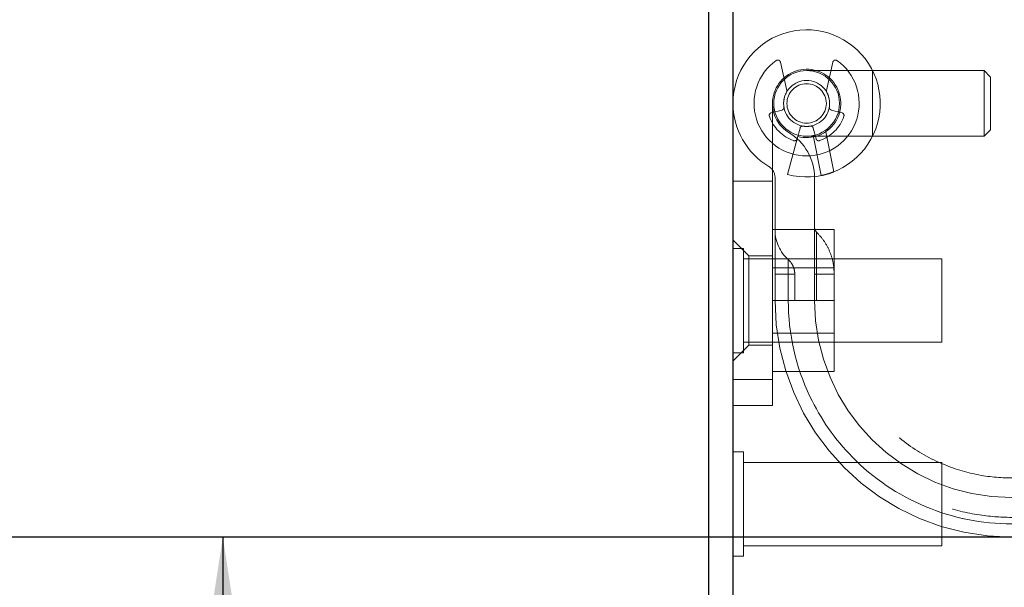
# Model space of a CAD drawing. Header units: inches. Extents: x 0.2 to 10.7, y 0.2 to 7.9.
# Tile 4 of 105: x 2.858 to 3.104, y 1.98 to 2.122. Entities that reach past the tile are written whole.
import ezdxf

# ---------------------------------------------------------------- set-up
doc = ezdxf.new("R2010")
doc.units = ezdxf.units.IN
doc.header["$MEASUREMENT"] = 0
doc.linetypes.add('HIDDEN', pattern=[0.07500000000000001, 0.05, -0.025])
doc.layers.add('DIMENSIONS', color=140, linetype='Continuous')
doc.styles.add('SLDTEXTSTYLE0', font='TXT', dxfattribs={"width": 0.7})
doc.dimstyles.new('SLDDIMSTYLE1', dxfattribs={"dimtxt": 0.0849609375, "dimasz": 0.13, "dimexe": 0, "dimexo": 0.0625, "dimgap": 0.021240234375, "dimtad": 0, "dimtih": 1, "dimtoh": 1, "dimlfac": 12, "dimrnd": 1e-09, "dimzin": 12, "dimdsep": 46, "dimtxsty": 'SLDTEXTSTYLE0', "dimsah": 1, "dimcen": 0.09, "dimadec": 0, "dimazin": 3, "dimtfac": 1, "dimtmove": 0, "dimatfit": 0, "dimfxl": 0, "dimfrac": 2, "dimtolj": 1, "dimtzin": 12, "dimarcsym": 0})

# ---------------------------------------------------------------- blocks, each defined once
blk = doc.blocks.new('_D_24')
at = {"layer": 'DIMENSIONS'}
for p, q in [((2.383329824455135, 2.363847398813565), (2.354799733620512, 2.363847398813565)), ((2.354799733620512, 2.363847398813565), (2.354799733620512, 2.228816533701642)), ((2.635798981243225, 2.363847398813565), (2.664329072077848, 2.363847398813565)), ((2.664329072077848, 2.363847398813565), (2.664329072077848, 2.228816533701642)), ((2.788971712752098, 2.363847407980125), (2.908451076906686, 2.363847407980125)), ((2.908451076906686, 2.363847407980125), (2.908451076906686, 2.153025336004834)), ((2.354799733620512, 2.228816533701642), (2.383329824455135, 2.228816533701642)), ((2.664329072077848, 2.228816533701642), (2.635798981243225, 2.228816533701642)), ((3.007883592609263, 2.153025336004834), (2.783451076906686, 2.153025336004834)), ((3.055361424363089, 1.992970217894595), (2.783451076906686, 1.992970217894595)), ((2.908451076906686, 1.992970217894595), (2.908451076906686, 1.742970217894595))]:
    blk.add_line(p, q, dxfattribs=at)
for points in [[(2.908451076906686, 2.153025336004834), (2.928451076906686, 2.283025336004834), (2.888451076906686, 2.283025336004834)], [(2.908451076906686, 1.992970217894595), (2.888451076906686, 1.862970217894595), (2.928451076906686, 1.862970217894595)]]:
    blk.add_solid(points, dxfattribs=at)
at = {"layer": 'DIMENSIONS', "char_height": 0.08333333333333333, "attachment_point": 1, "style": 'SLDTEXTSTYLE0'}
for s, insert in [('1.92', (2.383329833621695, 2.490289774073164)), ('48.8', (2.383329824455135, 2.336238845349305))]:
    blk.add_mtext(s, dxfattribs=dict(at, insert=insert))

msp = doc.modelspace()

# ---------------------------------------------------------------- linework, layer by layer
at = {"color": 7, "linetype": 'Continuous', "lineweight": 25}
for p, q in [((3.029807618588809, 1.328692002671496), (3.029807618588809, 2.124949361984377)), ((3.03580761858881, 1.325692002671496), (3.03580761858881, 2.124952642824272))]:
    msp.add_line(p, q, dxfattribs=at)
at = {"color": 7, "linetype": 'HIDDEN', "lineweight": 18}
for p, q in [((3.049204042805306, 2.104443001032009), (3.047623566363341, 2.111560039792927)), ((3.060737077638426, 2.111560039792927), (3.059156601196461, 2.104443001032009)), ((3.070584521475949, 2.109440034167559), (3.054180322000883, 2.109440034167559)), ((3.070584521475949, 2.093035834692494), (3.070584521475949, 2.109440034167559)), ((3.070584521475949, 2.093035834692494), (3.070584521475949, 2.109440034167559)), ((3.098471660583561, 2.109440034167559), (3.070584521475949, 2.109440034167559)), ((3.098471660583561, 2.109440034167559), (3.098471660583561, 2.093035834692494)), ((3.100112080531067, 2.107799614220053), (3.098471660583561, 2.109440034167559)), ((3.100112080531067, 2.107799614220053), (3.100112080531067, 2.09467625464)), ((3.045329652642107, 2.098866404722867), (3.048033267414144, 2.09959083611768)), ((3.045650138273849, 2.101237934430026), (3.045650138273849, 2.032340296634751)), ((3.060327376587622, 2.09959083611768), (3.06303099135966, 2.098866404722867)), ((3.052533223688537, 2.095090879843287), (3.051808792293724, 2.09238726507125)), ((3.056551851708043, 2.09238726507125), (3.05582742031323, 2.095090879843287)), ((3.058943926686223, 2.094161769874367), (3.0609481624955, 2.084157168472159)), ((3.060948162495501, 2.084157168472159), (3.058943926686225, 2.094161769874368)), ((3.058943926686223, 2.094161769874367), (3.0609481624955, 2.084157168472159)), ((3.060948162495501, 2.084157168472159), (3.058943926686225, 2.094161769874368)), ((3.098471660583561, 2.093035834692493), (3.100112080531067, 2.09467625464)), ((3.051808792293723, 2.092387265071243), (3.049425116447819, 2.083491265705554)), ((3.054180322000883, 2.093035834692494), (3.070584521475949, 2.093035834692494)), ((3.055855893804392, 2.092873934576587), (3.057789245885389, 2.083223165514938)), ((3.070584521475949, 2.093035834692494), (3.098471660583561, 2.093035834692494)), ((3.045650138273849, 2.081850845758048), (3.03580761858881, 2.081850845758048)), ((3.046306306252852, 2.082678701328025), (3.046306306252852, 2.052025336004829)), ((3.056148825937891, 2.052025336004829), (3.056148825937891, 2.082678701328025)), ((3.045650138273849, 2.06977533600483), (3.061066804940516, 2.06977533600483)), ((3.061066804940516, 2.05202533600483), (3.061066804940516, 2.06977533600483)), ((3.039744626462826, 2.063180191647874), (3.03580761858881, 2.06711719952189)), ((3.038411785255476, 2.065046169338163), (3.03580761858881, 2.065046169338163)), ((3.038411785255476, 2.05202533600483), (3.038411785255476, 2.065046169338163)), ((3.087890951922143, 2.062442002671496), (3.038411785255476, 2.062442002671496)), ((3.039744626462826, 2.063180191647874), (3.039744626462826, 2.040870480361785)), ((3.045650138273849, 2.063180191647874), (3.039744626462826, 2.063180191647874)), ((3.087890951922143, 2.05202533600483), (3.087890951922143, 2.062442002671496)), ((3.061066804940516, 2.06018783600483), (3.045650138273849, 2.06018783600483)), ((3.046306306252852, 2.05858701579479), (3.049593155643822, 2.05858701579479)), ((3.046306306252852, 2.058587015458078), (3.049593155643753, 2.058587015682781)), ((3.046306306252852, 2.05858701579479), (3.049593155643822, 2.05858701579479)), ((3.046306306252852, 2.058587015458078), (3.049593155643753, 2.058587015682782)), ((3.046306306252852, 2.05858701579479), (3.049593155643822, 2.05858701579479)), ((3.046306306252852, 2.058587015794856), (3.046306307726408, 2.052025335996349)), ((3.046306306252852, 2.058587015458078), (3.049593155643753, 2.058587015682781)), ((3.046306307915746, 2.052025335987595), (3.046306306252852, 2.05858701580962)), ((3.046306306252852, 2.05858701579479), (3.049593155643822, 2.05858701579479)), ((3.046306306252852, 2.058587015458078), (3.049593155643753, 2.058587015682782)), ((3.049593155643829, 2.058587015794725), (3.049593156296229, 2.052025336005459)), ((3.049593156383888, 2.05202533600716), (3.049593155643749, 2.058587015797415)), ((3.049593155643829, 2.058587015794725), (3.049593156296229, 2.052025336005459)), ((3.049593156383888, 2.05202533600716), (3.049593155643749, 2.058587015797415)), ((3.049593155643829, 2.058587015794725), (3.049593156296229, 2.052025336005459)), ((3.049593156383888, 2.05202533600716), (3.049593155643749, 2.058587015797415)), ((3.049593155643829, 2.058587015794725), (3.049593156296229, 2.052025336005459)), ((3.049593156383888, 2.05202533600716), (3.049593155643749, 2.058587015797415)), ((3.051227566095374, 2.052025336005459), (3.051227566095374, 2.058587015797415)), ((3.056148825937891, 2.05858701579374), (3.056639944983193, 2.05858701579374)), ((3.056148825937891, 2.058587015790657), (3.056639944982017, 2.058587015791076)), ((3.056148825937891, 2.05858701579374), (3.056639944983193, 2.05858701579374)), ((3.056148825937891, 2.058587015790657), (3.056639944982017, 2.058587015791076)), ((3.056148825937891, 2.05858701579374), (3.056639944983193, 2.05858701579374)), ((3.056148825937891, 2.058587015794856), (3.056148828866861, 2.052025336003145)), ((3.056148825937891, 2.058587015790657), (3.056639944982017, 2.058587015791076)), ((3.056148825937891, 2.05858701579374), (3.056639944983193, 2.05858701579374)), ((3.056148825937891, 2.058587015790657), (3.056639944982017, 2.058587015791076)), ((3.056639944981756, 2.058587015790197), (3.056639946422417, 2.052025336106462)), ((3.056639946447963, 2.052025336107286), (3.056639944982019, 2.05858701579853)), ((3.056639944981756, 2.058587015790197), (3.056639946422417, 2.052025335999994)), ((3.056639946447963, 2.052025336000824), (3.056639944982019, 2.05858701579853)), ((3.056639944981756, 2.058587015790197), (3.056639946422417, 2.052025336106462)), ((3.056639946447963, 2.052025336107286), (3.056639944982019, 2.05858701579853)), ((3.056639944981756, 2.058587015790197), (3.056639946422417, 2.052025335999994)), ((3.056639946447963, 2.052025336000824), (3.056639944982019, 2.05858701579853)), ((3.061065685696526, 2.052025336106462), (3.061065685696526, 2.05858701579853)), ((3.038411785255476, 2.039004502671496), (3.038411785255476, 2.05202533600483)), ((3.045650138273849, 2.05202533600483), (3.061066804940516, 2.05202533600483)), ((3.061066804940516, 2.03427533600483), (3.061066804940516, 2.05202533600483)), ((3.087890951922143, 2.041608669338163), (3.087890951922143, 2.05202533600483)), ((3.045650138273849, 2.04386283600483), (3.061066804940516, 2.04386283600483)), ((3.03580761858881, 2.036933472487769), (3.039744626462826, 2.040870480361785)), ((3.038411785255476, 2.041608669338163), (3.087890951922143, 2.041608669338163)), ((3.039744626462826, 2.040870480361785), (3.045650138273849, 2.040870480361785)), ((3.03580761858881, 2.039004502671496), (3.038411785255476, 2.039004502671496)), ((3.045650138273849, 2.03427533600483), (3.061066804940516, 2.03427533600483)), ((3.045650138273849, 2.032340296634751), (3.03580761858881, 2.032340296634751)), ((3.03580761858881, 2.032340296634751), (3.045650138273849, 2.032340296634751)), ((3.045650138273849, 2.032340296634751), (3.03580761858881, 2.032340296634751)), ((3.03580761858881, 2.032340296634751), (3.045650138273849, 2.032340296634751)), ((3.045650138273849, 2.032340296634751), (3.045650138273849, 2.025778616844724)), ((3.045650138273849, 2.025778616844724), (3.03580761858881, 2.025778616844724)), ((3.038411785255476, 2.014212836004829), (3.03580761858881, 2.014212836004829)), ((3.038411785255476, 2.001192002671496), (3.038411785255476, 2.014212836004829)), ((3.087890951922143, 2.011608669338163), (3.038411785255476, 2.011608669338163)), ((3.087890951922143, 2.001192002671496), (3.087890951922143, 2.011608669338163)), ((3.038411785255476, 1.988171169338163), (3.038411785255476, 2.001192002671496)), ((3.087890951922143, 1.99077533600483), (3.087890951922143, 2.001192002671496)), ((3.038411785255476, 1.99077533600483), (3.087890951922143, 1.99077533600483)), ((3.03580761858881, 1.988171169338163), (3.038411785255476, 1.988171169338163))]:
    msp.add_line(p, q, dxfattribs=at)
for radius in [0.00820209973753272, 0.005741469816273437, 0.00492125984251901]:
    msp.add_circle((3.054180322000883, 2.101237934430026), radius, dxfattribs=at)
for centre, radius, start, end in [((3.054180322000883, 2.101237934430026), 0.01837270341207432, 255.0000000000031, 180), ((3.054180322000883, 2.101237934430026), 0.01312335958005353, 125.2609148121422, 54.73908518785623), ((3.046983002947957, 2.1114177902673), 0.0006561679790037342, 12.52046276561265, 125.2609148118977), ((3.06137764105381, 2.1114177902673), 0.0006561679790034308, 54.73908518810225, 167.479537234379), ((3.054180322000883, 2.101237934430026), 0.008530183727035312, 255.0000000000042, 180), ((3.054180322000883, 2.101237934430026), 0.005741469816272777, 151.3967362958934, 189.1131578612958), ((3.048563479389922, 2.104300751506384), 0.0006561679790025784, 331.3967362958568, 12.52046276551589), ((3.059797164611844, 2.104300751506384), 0.0006561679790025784, 167.4795372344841, 208.6032637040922), ((3.054180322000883, 2.101237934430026), 0.005741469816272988, 350.8868421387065, 28.60326370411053), ((3.054180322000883, 2.101237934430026), 0.01837270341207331, 180, 238.9924169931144), ((3.054180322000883, 2.101237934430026), 0.008530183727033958, 180.0000000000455, 238.9924169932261), ((3.047863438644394, 2.100224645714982), 0.0006561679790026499, 284.999999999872, 9.113157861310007), ((3.060497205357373, 2.100224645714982), 0.0006561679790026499, 170.88684213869, 255.0000000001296), ((3.045499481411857, 2.098232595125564), 0.0006561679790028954, 104.9999999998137, 199.0960437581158), ((3.054180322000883, 2.101237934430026), 0.009842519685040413, 199.096043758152, 250.9039562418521), ((3.054180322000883, 2.101237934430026), 0.009842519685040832, 289.0960437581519, 340.9039562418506), ((3.062861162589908, 2.098232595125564), 0.0006561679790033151, 340.9039562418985, 75.00000000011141), ((3.05316703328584, 2.094921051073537), 0.0006561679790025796, 80.88684213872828, 165.0000000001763), ((3.054180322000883, 2.101237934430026), 0.005741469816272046, 260.8868421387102, 279.1131578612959), ((3.055193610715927, 2.094921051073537), 0.0006561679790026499, 14.99999999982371, 99.11315786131), ((3.043025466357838, 2.082678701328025), 0.01312335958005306, 0, 58.99241699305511), ((3.051174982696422, 2.092557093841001), 0.0006561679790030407, 250.9039562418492, 345.0000000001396), ((3.057185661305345, 2.092557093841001), 0.0006561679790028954, 194.999999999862, 289.0960437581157), ((3.043025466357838, 2.082678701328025), 0.00328083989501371, 0, 58.9924169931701), ((3.056148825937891, 2.069590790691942), 0.009842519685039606, 180, 228.2366022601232), ((3.057789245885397, 2.070301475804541), 0.001640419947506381, 180, 225.5237275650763), ((3.105361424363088, 2.052025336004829), 0.05905511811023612, 180, 0), ((3.105361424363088, 2.052025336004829), 0.04921259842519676, 180, 0)]:
    msp.add_arc(centre, radius, start, end, dxfattribs=at)
for points, knots in [([(3.0609481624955, 2.084157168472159), (3.060544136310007, 2.083997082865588), (3.060141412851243, 2.083854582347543), (3.059380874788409, 2.083612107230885), (3.059027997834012, 2.08351368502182), (3.058437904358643, 2.083362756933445), (3.058197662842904, 2.083309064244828), (3.057875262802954, 2.083239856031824), (3.057789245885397, 2.083223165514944), (3.057789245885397, 2.083223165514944)], [0, 0, 0, 0, 0.25, 0.25, 0.5, 0.5, 0.75, 0.75, 1, 1, 1, 1]), ([(3.056639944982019, 2.058587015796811), (3.056639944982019, 2.061358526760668), (3.056639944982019, 2.065456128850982), (3.056639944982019, 2.068581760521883), (3.056639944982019, 2.069405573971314), (3.056639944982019, 2.068581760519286), (3.056639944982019, 2.065456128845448), (3.056639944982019, 2.061358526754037), (3.056639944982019, 2.058587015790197)], [6.283185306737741, 6.283185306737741, 6.283185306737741, 6.283185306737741, 7.068583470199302, 7.461282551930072, 7.853981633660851, 8.24668071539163, 8.63937979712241, 9.42477796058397, 9.42477796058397, 9.42477796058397, 9.42477796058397]), ([(3.056639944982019, 2.058587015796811), (3.056639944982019, 2.061358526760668), (3.056639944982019, 2.065456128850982), (3.056639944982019, 2.068581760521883), (3.056639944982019, 2.069405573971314), (3.056639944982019, 2.068581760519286), (3.056639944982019, 2.065456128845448), (3.056639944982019, 2.061358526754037), (3.056639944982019, 2.058587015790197)], [6.283185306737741, 6.283185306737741, 6.283185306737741, 6.283185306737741, 7.068583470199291, 7.46128255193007, 7.85398163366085, 8.24668071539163, 8.6393797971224, 9.42477796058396, 9.42477796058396, 9.42477796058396, 9.42477796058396]), ([(3.056639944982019, 2.058587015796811), (3.056639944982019, 2.061358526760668), (3.056639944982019, 2.065456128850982), (3.056639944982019, 2.068581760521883), (3.056639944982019, 2.069405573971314), (3.056639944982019, 2.068581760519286), (3.056639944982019, 2.065456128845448), (3.056639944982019, 2.061358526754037), (3.056639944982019, 2.058587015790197)], [6.283185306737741, 6.283185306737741, 6.283185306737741, 6.283185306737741, 7.068583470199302, 7.461282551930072, 7.853981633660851, 8.24668071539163, 8.63937979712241, 9.42477796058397, 9.42477796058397, 9.42477796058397, 9.42477796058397]), ([(3.056639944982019, 2.058587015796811), (3.056639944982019, 2.061358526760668), (3.056639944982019, 2.065456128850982), (3.056639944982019, 2.068581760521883), (3.056639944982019, 2.069405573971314), (3.056639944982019, 2.068581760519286), (3.056639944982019, 2.065456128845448), (3.056639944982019, 2.061358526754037), (3.056639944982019, 2.058587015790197)], [6.283185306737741, 6.283185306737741, 6.283185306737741, 6.283185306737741, 7.068583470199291, 7.46128255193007, 7.85398163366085, 8.24668071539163, 8.6393797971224, 9.42477796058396, 9.42477796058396, 9.42477796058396, 9.42477796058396]), ([(3.06106568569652, 2.058587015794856), (3.061010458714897, 2.059566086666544), (3.060900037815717, 2.061523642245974), (3.059995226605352, 2.064337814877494), (3.058616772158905, 2.066952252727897), (3.057298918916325, 2.068404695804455), (3.056639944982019, 2.069130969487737)], [0, 0, 0, 0, 0.2500292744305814, 0.4999088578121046, 0.7499364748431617, 1, 1, 1, 1]), ([(3.049593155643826, 2.058587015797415), (3.049593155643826, 2.059066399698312), (3.049593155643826, 2.059545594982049), (3.049593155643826, 2.060431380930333), (3.049593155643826, 2.060837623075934), (3.049593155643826, 2.061515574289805), (3.049593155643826, 2.061787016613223), (3.049593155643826, 2.062153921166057), (3.049593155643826, 2.062249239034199), (3.049593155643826, 2.062249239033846), (3.049593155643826, 2.062153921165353), (3.049593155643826, 2.061787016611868), (3.049593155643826, 2.061515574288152), (3.049593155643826, 2.060837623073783), (3.049593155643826, 2.060431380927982), (3.049593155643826, 2.059545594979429), (3.049593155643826, 2.059066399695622), (3.049593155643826, 2.058587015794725)], [0, 0, 0, 0, 0.125, 0.125, 0.25, 0.25, 0.375, 0.375, 0.5, 0.5, 0.625, 0.625, 0.75, 0.75, 0.875, 0.875, 1, 1, 1, 1]), ([(3.049593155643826, 2.058587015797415), (3.049593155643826, 2.059066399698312), (3.049593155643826, 2.059545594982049), (3.049593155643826, 2.060431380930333), (3.049593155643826, 2.060837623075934), (3.049593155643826, 2.061515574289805), (3.049593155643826, 2.061787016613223), (3.049593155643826, 2.062153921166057), (3.049593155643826, 2.062249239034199), (3.049593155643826, 2.062249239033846), (3.049593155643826, 2.062153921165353), (3.049593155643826, 2.061787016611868), (3.049593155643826, 2.061515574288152), (3.049593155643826, 2.060837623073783), (3.049593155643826, 2.060431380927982), (3.049593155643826, 2.059545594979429), (3.049593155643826, 2.059066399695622), (3.049593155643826, 2.058587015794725)], [0, 0, 0, 0, 0.125, 0.125, 0.25, 0.25, 0.375, 0.375, 0.5, 0.5, 0.625, 0.625, 0.75, 0.75, 0.875, 0.875, 1, 1, 1, 1]), ([(3.049593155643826, 2.058587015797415), (3.049593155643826, 2.059066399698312), (3.049593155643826, 2.059545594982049), (3.049593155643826, 2.060431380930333), (3.049593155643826, 2.060837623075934), (3.049593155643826, 2.061515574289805), (3.049593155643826, 2.061787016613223), (3.049593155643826, 2.062153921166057), (3.049593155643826, 2.062249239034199), (3.049593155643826, 2.062249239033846), (3.049593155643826, 2.062153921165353), (3.049593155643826, 2.061787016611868), (3.049593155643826, 2.061515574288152), (3.049593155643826, 2.060837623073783), (3.049593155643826, 2.060431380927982), (3.049593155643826, 2.059545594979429), (3.049593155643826, 2.059066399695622), (3.049593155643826, 2.058587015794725)], [0, 0, 0, 0, 0.125, 0.125, 0.25, 0.25, 0.375, 0.375, 0.5, 0.5, 0.625, 0.625, 0.75, 0.75, 0.875, 0.875, 1, 1, 1, 1]), ([(3.049593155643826, 2.058587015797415), (3.049593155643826, 2.059066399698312), (3.049593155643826, 2.059545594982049), (3.049593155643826, 2.060431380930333), (3.049593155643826, 2.060837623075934), (3.049593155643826, 2.061515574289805), (3.049593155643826, 2.061787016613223), (3.049593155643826, 2.062153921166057), (3.049593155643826, 2.062249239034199), (3.049593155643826, 2.062249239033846), (3.049593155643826, 2.062153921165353), (3.049593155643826, 2.061787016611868), (3.049593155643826, 2.061515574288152), (3.049593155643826, 2.060837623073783), (3.049593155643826, 2.060431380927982), (3.049593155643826, 2.059545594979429), (3.049593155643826, 2.059066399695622), (3.049593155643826, 2.058587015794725)], [0, 0, 0, 0, 0.125, 0.125, 0.25, 0.25, 0.375, 0.375, 0.5, 0.5, 0.625, 0.625, 0.75, 0.75, 0.875, 0.875, 1, 1, 1, 1]), ([(3.051227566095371, 2.058587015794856), (3.051205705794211, 2.058930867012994), (3.051161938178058, 2.059619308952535), (3.050822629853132, 2.060602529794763), (3.050318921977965, 2.061512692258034), (3.049834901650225, 2.062003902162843), (3.049593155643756, 2.062249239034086)], [0, 0, 0, 0, 0.2497858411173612, 0.5001088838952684, 0.7503272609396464, 1, 1, 1, 1]), ([(3.056639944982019, 2.058587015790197), (3.05729992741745, 2.058587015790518), (3.058619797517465, 2.058587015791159), (3.059983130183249, 2.058587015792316), (3.060784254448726, 2.058587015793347), (3.060886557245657, 2.058587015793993), (3.060920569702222, 2.058587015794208)], [0, 0, 0, 0, 0.2859748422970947, 0.571908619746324, 0.8576731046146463, 1, 1, 1, 1]), ([(3.060920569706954, 2.058587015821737), (3.060886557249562, 2.05858701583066), (3.060784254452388, 2.058587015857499), (3.059983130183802, 2.058587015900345), (3.058619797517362, 2.058587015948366), (3.057299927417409, 2.058587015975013), (3.056639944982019, 2.058587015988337)], [0, 0, 0, 0, 0.1423268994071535, 0.4280913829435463, 0.7140251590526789, 1, 1, 1, 1]), ([(3.056639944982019, 2.058587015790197), (3.05729992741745, 2.058587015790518), (3.058619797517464, 2.05858701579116), (3.05998313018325, 2.058587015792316), (3.060784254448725, 2.058587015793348), (3.060886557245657, 2.058587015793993), (3.060920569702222, 2.058587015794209)], [0, 0, 0, 0, 0.2859748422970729, 0.5719086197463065, 0.8576731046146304, 1, 1, 1, 1]), ([(3.060920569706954, 2.058587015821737), (3.060886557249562, 2.05858701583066), (3.060784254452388, 2.058587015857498), (3.059983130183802, 2.058587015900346), (3.058619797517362, 2.058587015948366), (3.057299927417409, 2.058587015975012), (3.056639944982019, 2.058587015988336)], [0, 0, 0, 0, 0.1423268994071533, 0.4280913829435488, 0.7140251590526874, 1, 1, 1, 1]), ([(3.056639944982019, 2.058587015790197), (3.05729992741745, 2.058587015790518), (3.058619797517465, 2.058587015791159), (3.059983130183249, 2.058587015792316), (3.060784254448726, 2.058587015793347), (3.060886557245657, 2.058587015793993), (3.060920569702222, 2.058587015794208)], [0, 0, 0, 0, 0.2859748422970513, 0.5719086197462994, 0.8576731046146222, 1, 1, 1, 1]), ([(3.060920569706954, 2.058587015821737), (3.060886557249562, 2.05858701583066), (3.060784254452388, 2.058587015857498), (3.059983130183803, 2.058587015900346), (3.058619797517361, 2.058587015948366), (3.057299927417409, 2.058587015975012), (3.056639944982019, 2.058587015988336)], [0, 0, 0, 0, 0.1423268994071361, 0.4280913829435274, 0.7140251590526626, 1, 1, 1, 1]), ([(3.060993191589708, 2.058587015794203), (3.061004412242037, 2.058669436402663), (3.061025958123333, 2.058827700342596), (3.061048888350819, 2.058892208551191), (3.061063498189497, 2.058822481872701), (3.061064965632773, 2.058664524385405), (3.06106568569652, 2.058587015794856)], [0, 0, 0, 0, 0.2770954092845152, 0.5320782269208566, 0.770394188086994, 1, 1, 1, 1]), ([(3.161130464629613, 2.052025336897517), (3.161139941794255, 2.043754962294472), (3.157861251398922, 2.02934253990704), (3.145184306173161, 2.011219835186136), (3.127521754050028, 1.999232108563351), (3.105361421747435, 1.994770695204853), (3.083201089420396, 1.999232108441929), (3.065538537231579, 2.011219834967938), (3.052861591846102, 2.029342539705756), (3.04958290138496, 2.043754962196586), (3.049592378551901, 2.05202533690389)], [4.712414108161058, 4.712414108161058, 4.712414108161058, 4.712414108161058, 5.15721612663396, 5.48839215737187, 5.88580339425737, 6.28321463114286, 6.68062586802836, 7.07803710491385, 7.40921313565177, 7.854015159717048, 7.854015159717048, 7.854015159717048, 7.854015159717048]), ([(3.161130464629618, 2.052025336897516), (3.161139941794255, 2.043754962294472), (3.157861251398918, 2.029342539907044), (3.145184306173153, 2.011219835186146), (3.12752175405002, 1.999232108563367), (3.105361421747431, 1.994770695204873), (3.083201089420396, 1.999232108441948), (3.065538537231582, 2.011219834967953), (3.052861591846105, 2.029342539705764), (3.04958290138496, 2.04375496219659), (3.049592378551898, 2.05202533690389)], [4.712414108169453, 4.712414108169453, 4.712414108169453, 4.712414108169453, 5.15721612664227, 5.4883921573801, 5.8858033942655, 6.2832146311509, 6.68062586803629, 7.07803710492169, 7.40921313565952, 7.854015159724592, 7.854015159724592, 7.854015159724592, 7.854015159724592]), ([(3.161130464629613, 2.052025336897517), (3.161139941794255, 2.043754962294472), (3.157861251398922, 2.02934253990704), (3.145184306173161, 2.011219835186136), (3.127521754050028, 1.999232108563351), (3.105361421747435, 1.994770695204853), (3.083201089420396, 1.999232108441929), (3.065538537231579, 2.011219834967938), (3.052861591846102, 2.029342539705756), (3.04958290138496, 2.043754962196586), (3.049592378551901, 2.05202533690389)], [4.712414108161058, 4.712414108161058, 4.712414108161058, 4.712414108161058, 5.15721612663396, 5.48839215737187, 5.88580339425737, 6.28321463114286, 6.68062586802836, 7.07803710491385, 7.40921313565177, 7.854015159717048, 7.854015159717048, 7.854015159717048, 7.854015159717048]), ([(3.161130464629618, 2.052025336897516), (3.161139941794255, 2.043754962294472), (3.157861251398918, 2.029342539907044), (3.145184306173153, 2.011219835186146), (3.12752175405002, 1.999232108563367), (3.105361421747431, 1.994770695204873), (3.083201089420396, 1.999232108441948), (3.065538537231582, 2.011219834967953), (3.052861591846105, 2.029342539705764), (3.04958290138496, 2.04375496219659), (3.049592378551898, 2.05202533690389)], [4.712414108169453, 4.712414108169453, 4.712414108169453, 4.712414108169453, 5.15721612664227, 5.4883921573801, 5.8858033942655, 6.2832146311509, 6.68062586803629, 7.07803710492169, 7.40921313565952, 7.854015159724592, 7.854015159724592, 7.854015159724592, 7.854015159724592]), ([(3.049592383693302, 2.052025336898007), (3.049582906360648, 2.04375496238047), (3.052861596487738, 2.029342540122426), (3.065538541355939, 2.011219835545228), (3.083201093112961, 1.999232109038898), (3.105361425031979, 1.994770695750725), (3.12752175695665, 1.99923210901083), (3.145184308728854, 2.011219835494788), (3.157861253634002, 2.029342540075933), (3.161139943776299, 2.04375496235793), (3.161130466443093, 2.052025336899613)], [4.712364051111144, 4.712364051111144, 4.712364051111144, 4.712364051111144, 5.157166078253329, 5.4883421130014, 5.88575335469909, 6.28316459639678, 6.680575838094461, 7.07798707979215, 7.409163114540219, 7.853965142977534, 7.853965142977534, 7.853965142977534, 7.853965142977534]), ([(3.049592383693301, 2.052025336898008), (3.049582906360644, 2.043754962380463), (3.052861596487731, 2.029342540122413), (3.065538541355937, 2.011219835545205), (3.083201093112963, 1.999232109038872), (3.105361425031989, 1.994770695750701), (3.127521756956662, 1.99923210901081), (3.14518430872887, 2.011219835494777), (3.157861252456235, 2.029342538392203), (3.161139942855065, 2.043754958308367), (3.161130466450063, 2.052025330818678)], [4.712364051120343, 4.712364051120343, 4.712364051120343, 4.712364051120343, 5.15716607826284, 5.488342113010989, 5.885753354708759, 6.28316459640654, 6.68057583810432, 7.077987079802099, 7.40916311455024, 7.853965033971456, 7.853965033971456, 7.853965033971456, 7.853965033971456]), ([(3.049592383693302, 2.052025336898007), (3.049582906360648, 2.04375496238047), (3.052861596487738, 2.029342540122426), (3.065538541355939, 2.011219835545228), (3.083201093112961, 1.999232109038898), (3.105361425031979, 1.994770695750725), (3.12752175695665, 1.99923210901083), (3.145184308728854, 2.011219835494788), (3.157861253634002, 2.029342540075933), (3.161139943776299, 2.04375496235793), (3.161130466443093, 2.052025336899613)], [4.712364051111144, 4.712364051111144, 4.712364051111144, 4.712364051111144, 5.157166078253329, 5.4883421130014, 5.88575335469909, 6.28316459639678, 6.680575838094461, 7.07798707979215, 7.409163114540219, 7.853965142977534, 7.853965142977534, 7.853965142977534, 7.853965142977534]), ([(3.049592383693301, 2.052025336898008), (3.049582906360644, 2.043754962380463), (3.052861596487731, 2.029342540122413), (3.065538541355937, 2.011219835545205), (3.083201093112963, 1.999232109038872), (3.105361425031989, 1.994770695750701), (3.127521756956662, 1.99923210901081), (3.14518430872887, 2.011219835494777), (3.157861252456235, 2.029342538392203), (3.161139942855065, 2.043754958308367), (3.161130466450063, 2.052025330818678)], [4.712364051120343, 4.712364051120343, 4.712364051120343, 4.712364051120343, 5.15716607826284, 5.488342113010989, 5.885753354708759, 6.28316459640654, 6.68057583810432, 7.077987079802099, 7.40916311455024, 7.853965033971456, 7.853965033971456, 7.853965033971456, 7.853965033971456]), ([(3.1593730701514, 2.052039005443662), (3.159119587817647, 2.047677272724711), (3.158617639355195, 2.039040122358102), (3.153988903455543, 2.027289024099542), (3.147639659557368, 2.017620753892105), (3.140345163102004, 2.010346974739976), (3.132960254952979, 2.005211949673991), (3.126037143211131, 2.001827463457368), (3.119747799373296, 1.999723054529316), (3.113483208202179, 1.998380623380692), (3.106437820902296, 1.997716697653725), (3.098029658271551, 1.998137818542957), (3.088453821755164, 2.000244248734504), (3.078186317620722, 2.004712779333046), (3.067996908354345, 2.01211053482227), (3.060674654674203, 2.020841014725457), (3.055993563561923, 2.029366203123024), (3.053264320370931, 2.036686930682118), (3.051512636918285, 2.0443324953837), (3.051367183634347, 2.04953899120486), (3.051297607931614, 2.052029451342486)], [0, 0, 0, 0, 0.0767725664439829, 0.1520258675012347, 0.2197931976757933, 0.2800518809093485, 0.3328037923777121, 0.3780288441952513, 0.4157324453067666, 0.4497021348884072, 0.4910227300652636, 0.5404033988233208, 0.5978448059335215, 0.6633181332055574, 0.7368401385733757, 0.8183840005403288, 0.8622633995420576, 0.9081569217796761, 0.956068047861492, 1, 1, 1, 1]), ([(3.149657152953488, 2.052025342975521), (3.149517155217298, 2.04935846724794), (3.149228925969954, 2.043867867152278), (3.146843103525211, 2.035763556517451), (3.142968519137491, 2.028085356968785), (3.137733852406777, 2.02141074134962), (3.131708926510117, 2.01614063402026), (3.125532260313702, 2.012395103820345), (3.119534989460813, 2.009911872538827), (3.113250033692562, 2.008270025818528), (3.105969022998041, 2.007492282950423), (3.097338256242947, 2.008132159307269), (3.087928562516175, 2.010870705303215), (3.078708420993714, 2.016091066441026), (3.070771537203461, 2.023626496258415), (3.065046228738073, 2.032741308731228), (3.061655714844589, 2.042406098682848), (3.061256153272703, 2.048920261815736), (3.061065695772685, 2.052025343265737)], [0, 0, 0, 0, 0.05751766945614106, 0.1184181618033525, 0.1808055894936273, 0.2423015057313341, 0.3003787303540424, 0.352739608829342, 0.3975898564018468, 0.4401016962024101, 0.4926223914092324, 0.5550043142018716, 0.6258121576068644, 0.7025063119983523, 0.781656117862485, 0.8595679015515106, 0.9330607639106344, 1, 1, 1, 1])]:
    msp.add_open_spline(points, degree=3, knots=knots, dxfattribs=at)
for points in [[(3.051227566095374, 2.058587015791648), (3.051227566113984, 2.058587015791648), (3.050618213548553, 2.058587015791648), (3.049593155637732, 2.058587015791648)], [(3.049593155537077, 2.058587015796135), (3.050618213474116, 2.058587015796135), (3.051227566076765, 2.058587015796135), (3.051227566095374, 2.058587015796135)], [(3.051227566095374, 2.058587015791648), (3.051227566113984, 2.058587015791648), (3.050618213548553, 2.058587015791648), (3.049593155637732, 2.058587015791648)], [(3.049593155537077, 2.058587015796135), (3.050618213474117, 2.058587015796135), (3.051227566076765, 2.058587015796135), (3.051227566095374, 2.058587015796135)], [(3.051227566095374, 2.058587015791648), (3.051227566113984, 2.058587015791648), (3.050618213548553, 2.058587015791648), (3.049593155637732, 2.058587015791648)], [(3.049593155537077, 2.058587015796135), (3.050618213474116, 2.058587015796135), (3.051227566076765, 2.058587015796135), (3.051227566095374, 2.058587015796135)], [(3.051227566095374, 2.058587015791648), (3.051227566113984, 2.058587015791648), (3.050618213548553, 2.058587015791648), (3.049593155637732, 2.058587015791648)], [(3.049593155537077, 2.058587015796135), (3.050618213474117, 2.058587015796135), (3.051227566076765, 2.058587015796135), (3.051227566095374, 2.058587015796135)], [(3.056639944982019, 2.058587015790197), (3.058035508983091, 2.058587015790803), (3.060280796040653, 2.058587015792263), (3.06106901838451, 2.05858701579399), (3.06106568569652, 2.058587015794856)], [(3.06106568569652, 2.058587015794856), (3.06106901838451, 2.058587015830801), (3.060280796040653, 2.058587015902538), (3.058035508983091, 2.058587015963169), (3.056639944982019, 2.058587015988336)], [(3.061065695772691, 2.052025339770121), (3.061065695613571, 2.052025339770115), (3.059431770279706, 2.052025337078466), (3.056639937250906, 2.052025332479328)], [(3.061065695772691, 2.052025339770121), (3.061065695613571, 2.052025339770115), (3.059431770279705, 2.052025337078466), (3.056639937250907, 2.052025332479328)]]:
    msp.add_open_spline(points, degree=3, dxfattribs=at)
at = {"layer": 'DIMENSIONS'}
msp.add_line((3.105361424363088, 1.992970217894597), (3.050684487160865, 1.992970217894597), dxfattribs=at)

# ---------------------------------------------------------------- dimensions: what is measured, and where the dimension line sits
dim = msp.add_linear_dim(base=(2.908451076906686, 2.153025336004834), p1=(3.105361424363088, 1.992970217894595), p2=(3.057883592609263, 2.153025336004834), angle=90.0000000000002, dimstyle='SLDDIMSTYLE1', dxfattribs=at)
dim.commit()
dim.dimension.update_dxf_attribs({"geometry": '_D_24', "text_midpoint": (2.908451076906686, 2.363847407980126), "dimtype": 160})

doc.saveas('drawing.dxf')
